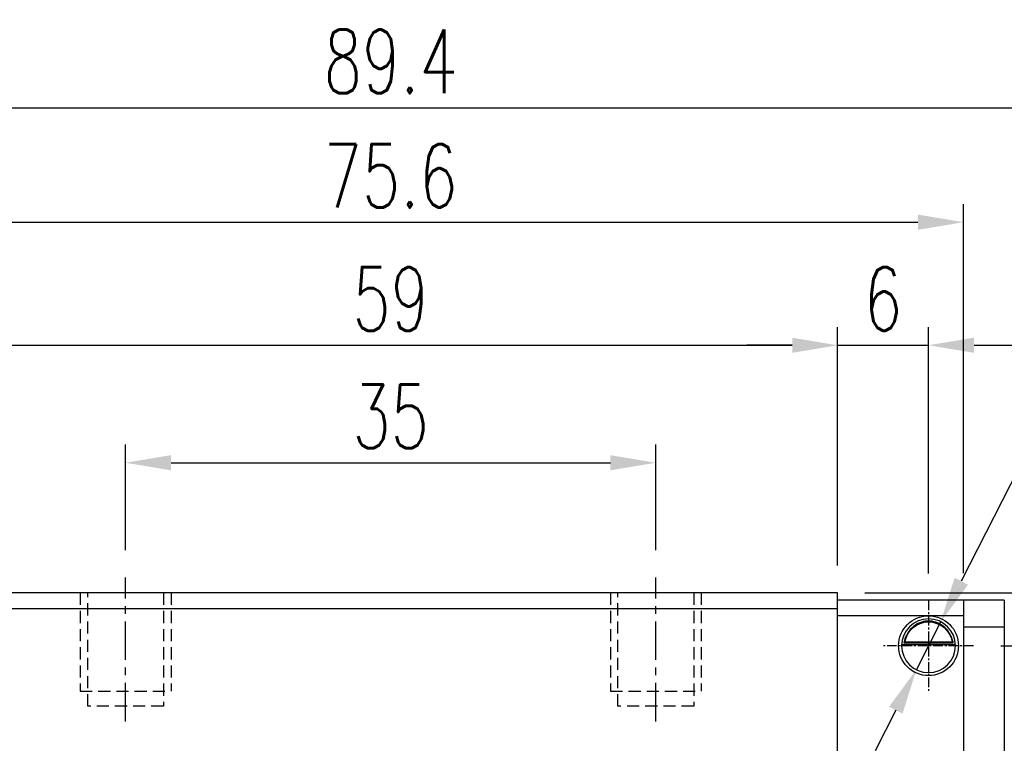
# Model space of a CAD drawing. Header units: millimetres. Extents: x 2482 to 2789, y 455 to 558.
# Tile 54 of 55: x 2688 to 2753, y 496 to 544. Entities that reach past the tile are written whole.
import ezdxf

# ---------------------------------------------------------------- set-up
doc = ezdxf.new("R2010")
doc.units = ezdxf.units.MM
doc.header["$LTSCALE"] = 0.2
doc.header["$PDSIZE"] = -1
doc.linetypes.add('CENTER', pattern=[10.16, 6.35, -1.27, 1.27, -1.27])
doc.linetypes.add('DASHED', pattern=[0.75, 0.5, -0.25])
for name, color, linetype in [('2', 7, 'Continuous'), ('CL', 1, 'CENTER'), ('HID', 2, 'DASHED'), ('OUT', 3, 'Continuous')]:
    doc.layers.add(name, color=color, linetype=linetype)
doc.styles.add('DIM-7', font='SIMPLEX.shx', dxfattribs={"width": 0.7, "bigfont": 'chineset.shx'})
doc.dimstyles.new('CNS', dxfattribs={"dimtxt": 3.5, "dimasz": 2.5, "dimexe": 1, "dimexo": 1.5, "dimgap": 0.09, "dimtad": 0, "dimdsep": 46, "dimtxsty": 'DIM-7', "dimcen": 0.09, "dimclrd": 1, "dimclre": 1, "dimclrt": 4, "dimadec": 0, "dimazin": 0, "dimtfac": 1, "dimtix": 1, "dimtmove": 2, "dimatfit": 3, "dimfxl": 1, "dimtvp": 0.971429, "dimtolj": 1, "dimarcsym": 0})
doc.dimstyles.new('CNSx1 (指線專用)', dxfattribs={"dimscale": 0.8, "dimtxt": 3.5, "dimasz": 2.5, "dimexe": 1, "dimexo": 1.5, "dimgap": 1, "dimtad": 1, "dimtih": 1, "dimtoh": 1, "dimdsep": 46, "dimtxsty": 'DIM-7', "dimcen": 0.09, "dimclrd": 256, "dimclre": 256, "dimclrt": 4, "dimadec": 0, "dimazin": 0, "dimtfac": 1, "dimtix": 1, "dimtmove": 1, "dimatfit": 3, "dimfxl": 1, "dimtvp": 0.971429, "dimtolj": 1, "dimarcsym": 0})

# ---------------------------------------------------------------- blocks, each defined once
blk = doc.blocks.new('*D68')
at = {"color": 7, "lineweight": -2, "transparency": 16777216}
for p, q in [((2683.319, 507.944), (2683.319, 523.684)), ((2742.319, 507.944), (2742.319, 523.684)), ((2686.319, 522.484), (2739.319, 522.484))]:
    blk.add_line(p, q, dxfattribs=at)
at = {"color": 7, "transparency": 16777216}
for points in [[(2686.319, 522.984), (2686.319, 521.984), (2683.319, 522.484)], [(2739.319, 522.984), (2739.319, 521.984), (2742.319, 522.484)]]:
    blk.add_solid(points, dxfattribs=at)
at = {"layer": 'DEFPOINTS', "color": 0, "transparency": 16777216}
for p in [(2742.319, 522.484), (2683.319, 506.144), (2742.319, 506.144)]:
    blk.add_point(p, dxfattribs=at)
at = {"color": 7, "transparency": 16777216, "insert": (2712.819, 525.544), "char_height": 4.2, "attachment_point": 5, "style": 'DIM-7'}
blk.add_mtext('\\A1;59', dxfattribs=at)
blk = doc.blocks.new('*D69')
at = {"color": 7, "lineweight": -2, "transparency": 16777216}
for p, q in [((2675.019, 507.445), (2675.019, 531.81)), ((2750.619, 507.445), (2750.619, 531.81)), ((2678.019, 530.61), (2747.619, 530.61))]:
    blk.add_line(p, q, dxfattribs=at)
at = {"color": 7, "transparency": 16777216}
for points in [[(2678.019, 531.11), (2678.019, 530.11), (2675.019, 530.61)], [(2747.619, 531.11), (2747.619, 530.11), (2750.619, 530.61)]]:
    blk.add_solid(points, dxfattribs=at)
at = {"layer": 'DEFPOINTS', "color": 0, "transparency": 16777216}
for p in [(2750.619, 530.61), (2675.019, 505.645), (2750.619, 505.645)]:
    blk.add_point(p, dxfattribs=at)
at = {"color": 7, "transparency": 16777216, "insert": (2712.819, 533.67), "char_height": 4.2, "attachment_point": 5, "style": 'DIM-7'}
blk.add_mtext('\\A1;75.6', dxfattribs=at)
blk = doc.blocks.new('*D70')
at = {"color": 7, "lineweight": -2, "transparency": 16777216}
for p, q in [((2742.319, 507.944), (2742.319, 523.684)), ((2748.319, 507.42), (2748.319, 523.684)), ((2739.319, 522.484), (2736.319, 522.484)), ((2742.319, 522.484), (2748.319, 522.484)), ((2751.319, 522.484), (2754.319, 522.484))]:
    blk.add_line(p, q, dxfattribs=at)
at = {"color": 7, "transparency": 16777216}
for points in [[(2739.319, 522.984), (2739.319, 521.984), (2742.319, 522.484)], [(2751.319, 522.984), (2751.319, 521.984), (2748.319, 522.484)]]:
    blk.add_solid(points, dxfattribs=at)
at = {"layer": 'DEFPOINTS', "color": 0, "transparency": 16777216}
for p in [(2748.319, 522.484), (2742.319, 506.144), (2748.319, 505.62)]:
    blk.add_point(p, dxfattribs=at)
at = {"color": 7, "transparency": 16777216, "insert": (2745.319, 525.544), "char_height": 4.2, "attachment_point": 5, "style": 'DIM-7'}
blk.add_mtext('\\A1;6', dxfattribs=at)
blk = doc.blocks.new('*D71')
at = {"color": 7, "lineweight": -2, "transparency": 16777216}
for p, q in [((2767.502, 509.144), (2767.502, 512.144)), ((2744.119, 506.144), (2768.702, 506.144)), ((2767.502, 506.144), (2767.502, 502.645)), ((2753.094, 502.645), (2768.702, 502.645)), ((2767.502, 499.645), (2767.502, 496.645))]:
    blk.add_line(p, q, dxfattribs=at)
at = {"color": 7, "transparency": 16777216}
for points in [[(2767.002, 509.144), (2768.002, 509.144), (2767.502, 506.144)], [(2767.002, 499.645), (2768.002, 499.645), (2767.502, 502.645)]]:
    blk.add_solid(points, dxfattribs=at)
at = {"layer": 'DEFPOINTS', "color": 0, "transparency": 16777216}
for p in [(2742.319, 506.144), (2751.294, 502.645), (2767.502, 502.645)]:
    blk.add_point(p, dxfattribs=at)
at = {"color": 7, "transparency": 16777216, "insert": (2764.442, 515.332), "char_height": 4.2, "attachment_point": 5, "rotation": 90, "style": 'DIM-7'}
blk.add_mtext('\\A1;3.5', dxfattribs=at)
blk = doc.blocks.new('*D72')
at = {"lineweight": -2, "transparency": 16777216}
for p, q in [((2758.96, 523.595), (2750.481, 506.902)), ((2778.22, 523.595), (2758.96, 523.595)), ((2747.515, 501.062), (2749.122, 504.227)), ((2746.156, 498.387), (2744.798, 495.712))]:
    blk.add_line(p, q, dxfattribs=at)
at = {"transparency": 16777216}
for points in [[(2750.035, 507.128), (2750.927, 506.675), (2749.122, 504.227)], [(2745.71, 498.614), (2746.602, 498.161), (2747.515, 501.062)]]:
    blk.add_solid(points, dxfattribs=at)
at = {"layer": 'DEFPOINTS', "color": 0, "transparency": 16777216}
for p in [(2749.122, 504.227), (2747.515, 501.062)]:
    blk.add_point(p, dxfattribs=at)
at = {"transparency": 16777216, "insert": (2769.19, 526.895), "char_height": 4.2, "attachment_point": 5, "style": 'DIM-7'}
blk.add_mtext('\\A1;4-∅3.55', dxfattribs=at)
blk = doc.blocks.new('*D64')
at = {"color": 7, "lineweight": -2, "transparency": 16777216}
for p, q in [((2668.119, 507.445), (2668.119, 539.365)), ((2757.519, 507.445), (2757.519, 539.365)), ((2671.119, 538.165), (2754.519, 538.165))]:
    blk.add_line(p, q, dxfattribs=at)
at = {"color": 7, "transparency": 16777216}
for points in [[(2671.119, 538.665), (2671.119, 537.665), (2668.119, 538.165)], [(2754.519, 538.665), (2754.519, 537.665), (2757.519, 538.165)]]:
    blk.add_solid(points, dxfattribs=at)
at = {"layer": 'DEFPOINTS', "color": 0, "transparency": 16777216}
for p in [(2757.519, 538.165), (2668.119, 505.645), (2757.519, 505.645)]:
    blk.add_point(p, dxfattribs=at)
at = {"color": 7, "transparency": 16777216, "insert": (2712.819, 541.225), "char_height": 4.2, "attachment_point": 5, "style": 'DIM-7'}
blk.add_mtext('\\A1;89.4', dxfattribs=at)
blk = doc.blocks.new('*D55')
at = {"color": 7, "lineweight": -2, "transparency": 16777216}
for p, q in [((2695.319, 508.944), (2695.319, 515.927)), ((2730.319, 508.944), (2730.319, 515.927)), ((2698.319, 514.727), (2727.319, 514.727))]:
    blk.add_line(p, q, dxfattribs=at)
at = {"color": 7, "transparency": 16777216}
for points in [[(2698.319, 515.227), (2698.319, 514.227), (2695.319, 514.727)], [(2727.319, 515.227), (2727.319, 514.227), (2730.319, 514.727)]]:
    blk.add_solid(points, dxfattribs=at)
at = {"layer": 'DEFPOINTS', "color": 0, "transparency": 16777216}
for p in [(2730.319, 514.727), (2695.319, 507.144), (2730.319, 507.144)]:
    blk.add_point(p, dxfattribs=at)
at = {"color": 7, "transparency": 16777216, "insert": (2712.819, 517.787), "char_height": 4.2, "attachment_point": 5, "style": 'DIM-7'}
blk.add_mtext('\\A1;35', dxfattribs=at)

msp = doc.modelspace()

# ---------------------------------------------------------------- linework, layer by layer
at = {"layer": '2', "color": 7, "linetype": 'Continuous'}
for p, q in [((2753.319, 505.645), (2742.319, 505.645)), ((2742.319, 504.645), (2750.619, 504.645)), ((2750.093, 502.695), (2746.544, 502.695)), ((2746.687, 502.828), (2749.95, 502.828)), ((2746.764, 502.895), (2749.874, 502.895))]:
    msp.add_line(p, q, dxfattribs=at)
at = {"layer": '2', "color": 7, "linetype": 'Continuous', "extrusion": (0, 0, -1)}
for radius, start, end in [(1.975, 270, 90), (1.975, 90, 270), (1.575, 9.1332, 90), (1.575, 90, 170.8668)]:
    msp.add_arc((-2748.319, 502.645), radius, start, end, dxfattribs=at)
at = {"layer": '2', "color": 7, "linetype": 'Continuous'}
for start, end in [(90, 270), (270, 90)]:
    msp.add_arc((2748.319, 502.645), 1.775, start, end, dxfattribs=at)
for points, knots in [([(2748.319, 504.275), (2748.168, 504.275), (2748.015, 504.252), (2747.698, 504.156), (2747.532, 504.072), (2747.262, 503.873), (2747.148, 503.763), (2746.976, 503.544), (2746.909, 503.437), (2746.803, 503.223), (2746.762, 503.113), (2746.713, 502.947), (2746.698, 502.883), (2746.687, 502.828)], [0, 0, 0, 0, 0.183798, 0.183798, 0.410489, 0.410489, 0.600027, 0.600027, 0.749109, 0.749109, 0.899192, 0.899192, 1, 1, 1, 1]), ([(2749.95, 502.828), (2749.935, 502.903), (2749.913, 502.993), (2749.849, 503.182), (2749.806, 503.284), (2749.701, 503.48), (2749.638, 503.576), (2749.466, 503.788), (2749.347, 503.898), (2749.088, 504.079), (2748.943, 504.152), (2748.641, 504.249), (2748.479, 504.275), (2748.319, 504.275)], [0, 0, 0, 0, 0.137686, 0.137686, 0.275472, 0.275472, 0.412356, 0.412356, 0.606431, 0.606431, 0.804639, 0.804639, 1, 1, 1, 1])]:
    msp.add_open_spline(points, degree=3, knots=knots, dxfattribs=at)
msp.add_open_spline([(2746.764, 502.895), (2746.738, 502.872), (2746.712, 502.85), (2746.687, 502.828)], degree=3, dxfattribs=at)
at = {"layer": 'CL', "color": 7, "ltscale": 2}
for p, q in [((2695.319, 497.644), (2695.319, 507.144)), ((2730.319, 497.644), (2730.319, 507.144))]:
    msp.add_line(p, q, dxfattribs=at)
at = {"layer": 'CL', "color": 7, "ltscale": 0.5}
for p, q in [((2748.319, 505.62), (2748.319, 499.67)), ((2751.294, 502.645), (2745.344, 502.645))]:
    msp.add_line(p, q, dxfattribs=at)
at = {"layer": 'HID', "color": 7, "ltscale": 8}
for p, q in [((2692.319, 506.144), (2692.319, 499.644)), ((2692.819, 498.644), (2692.819, 506.144)), ((2697.819, 506.144), (2697.819, 498.644)), ((2698.319, 506.144), (2698.319, 499.644)), ((2727.319, 506.144), (2727.319, 499.644)), ((2727.819, 498.644), (2727.819, 506.144)), ((2732.819, 506.144), (2732.819, 498.644)), ((2733.319, 506.144), (2733.319, 499.644)), ((2692.319, 499.644), (2698.319, 499.644)), ((2727.319, 499.644), (2733.319, 499.644)), ((2697.819, 498.644), (2692.819, 498.644)), ((2732.819, 498.644), (2727.819, 498.644))]:
    msp.add_line(p, q, dxfattribs=at)
at = {"layer": 'OUT', "color": 7}
for p, q in [((2742.319, 506.144), (2683.319, 506.144)), ((2742.319, 478.944), (2742.319, 506.144)), ((2750.619, 505.645), (2750.619, 479.145)), ((2753.319, 505.645), (2753.319, 479.395)), ((2683.319, 505.094), (2742.319, 505.094)), ((2753.319, 503.87), (2750.619, 503.87))]:
    msp.add_line(p, q, dxfattribs=at)
for points in [[(2749.95, 502.828), (2749.925, 502.85), (2749.899, 502.872), (2749.874, 502.895)], [(2750.093, 502.694), (2750.093, 502.678), (2750.094, 502.661), (2750.094, 502.645)]]:
    msp.add_open_spline(points, degree=3, dxfattribs=at)

# ---------------------------------------------------------------- dimensions: what is measured, and where the dimension line sits
at = {"color": 0}
for base, p1, p2, picture, middle in [((2757.519, 538.165), (2668.119, 505.645), (2757.519, 505.645), '*D64', (2712.819, 541.225)), ((2750.619, 530.61), (2675.019, 505.645), (2750.619, 505.645), '*D69', (2712.819, 533.67))]:
    dim = msp.add_linear_dim(base=base, p1=p1, p2=p2, dimstyle='CNS', override={"dimscale": 1.2, "dimgap": 0.8, "dimtad": 1, "dimclrd": 7, "dimclre": 7, "dimclrt": 7, "dimadec": 2, "dimazin": 2, "dimtm": 1e-09, "dimtfac": 0.6, "dimtmove": 1, "dimarcsym": 1}, dxfattribs=at)
    dim.commit()
    dim.dimension.update_dxf_attribs({"geometry": picture, "text_midpoint": middle})
dim = msp.add_diameter_dim_2p(p1=(2747.515, 501.062), p2=(2749.122, 504.227), text='4-<>', dimstyle='CNSx1 (指線專用)', override={"dimscale": 1.2, "dimclrt": 256}, dxfattribs=at)
dim.commit()
dim.dimension.update_dxf_attribs({"geometry": '*D72', "text_midpoint": (2758.96, 523.595), "dimtype": 163})
for base, p1, p2, picture, middle in [((2742.319, 522.484), (2683.319, 506.144), (2742.319, 506.144), '*D68', (2712.819, 525.544)), ((2748.319, 522.484), (2742.319, 506.144), (2748.319, 505.62), '*D70', (2745.319, 525.544)), ((2730.319, 514.727), (2695.319, 507.144), (2730.319, 507.144), '*D55', (2712.819, 517.787))]:
    dim = msp.add_linear_dim(base=base, p1=p1, p2=p2, angle=180, dimstyle='CNS', override={"dimscale": 1.2, "dimgap": 0.8, "dimtad": 1, "dimclrd": 7, "dimclre": 7, "dimclrt": 7, "dimadec": 2, "dimazin": 2, "dimtm": 1e-09, "dimtfac": 0.6, "dimtmove": 1, "dimarcsym": 1}, dxfattribs=at)
    dim.commit()
    dim.dimension.update_dxf_attribs({"geometry": picture, "text_midpoint": middle})
dim = msp.add_linear_dim(base=(2767.502, 502.645), p1=(2742.319, 506.144), p2=(2751.294, 502.645), angle=270, dimstyle='CNS', override={"dimscale": 1.2, "dimgap": 0.8, "dimtad": 1, "dimclrd": 7, "dimclre": 7, "dimclrt": 7, "dimadec": 2, "dimazin": 2, "dimtm": 1e-09, "dimtfac": 0.6, "dimtmove": 1, "dimarcsym": 1}, dxfattribs=at)
dim.commit()
dim.dimension.update_dxf_attribs({"geometry": '*D71', "text_midpoint": (2767.502, 515.332), "dimtype": 160})

doc.saveas('drawing.dxf')
